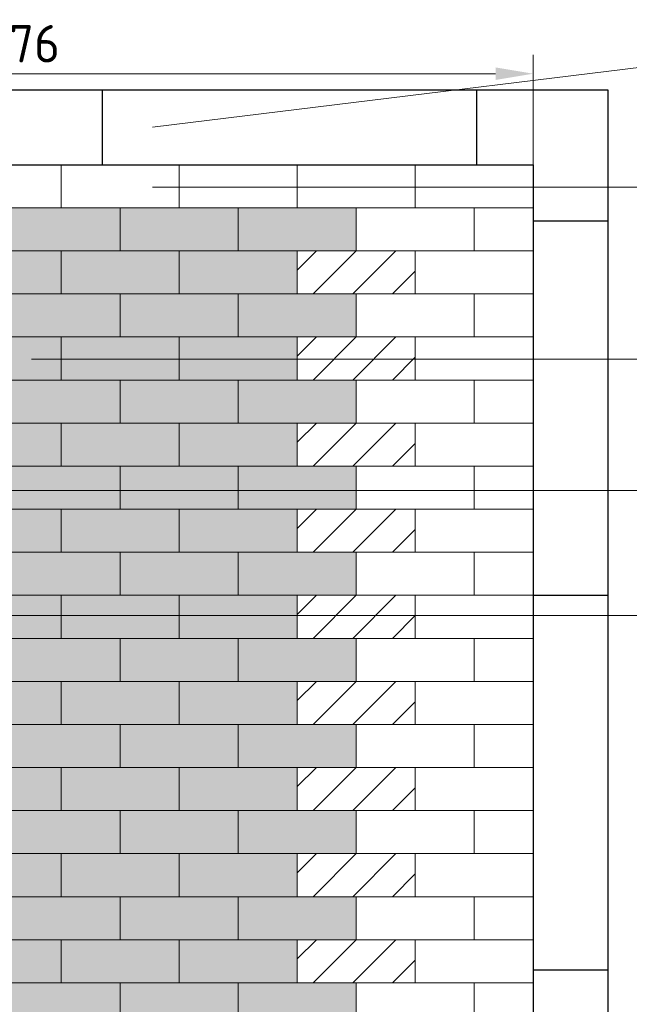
# Model space of a CAD drawing. Header units: metres. Extents: x 174255 to 175175, y 462028 to 462911.
# Tile 115 of 256: x 175105.4 to 175107.03, y 462258.6 to 462261.23. Entities that reach past the tile are written whole.
import ezdxf

# ---------------------------------------------------------------- set-up
doc = ezdxf.new("R2010")
doc.units = ezdxf.units.M
doc.layers.get('Defpoints').update_dxf_attribs({"color": 6})
for name, color, linetype, lineweight in [('-DR-dsn-vh-arc-bss', 10, 'Continuous', 9), ('N-XX-AL-DOORSNEDE-T20', 7, 'Continuous', 20), ('N-XX-AL-M', 10, 'Continuous', 20)]:
    doc.layers.add(name, color=color, linetype=linetype, lineweight=lineweight)
doc.layers.add('-DR-dsn-vh-arc-parkeervakken groen', color=7, linetype='Continuous', lineweight=9, true_color=0xa7bba5)
doc.layers.add('-DR-dsn-vh-bandenlijn', color=50, linetype='Continuous')
doc.styles.add('NLCS-ISO-M50-T20', font='NLCS-ISO.ttf', dxfattribs={"height": 0.1})
doc.dimstyles.new('M50T20', dxfattribs={"dimtxt": 0.1, "dimasz": 0.1, "dimexe": 0.05, "dimexo": 0.1, "dimgap": 0.03, "dimtad": 1, "dimzin": 0, "dimdsep": 46, "dimtxsty": 'NLCS-ISO-M50-T20', "dimcen": 0, "dimclrd": 256, "dimclre": 256, "dimclrt": 256, "dimadec": 0, "dimazin": 0, "dimtfac": 1, "dimtix": 1, "dimtofl": 0, "dimtmove": 0, "dimatfit": 0, "dimfxl": 1, "dimtolj": 1, "dimtzin": 0, "dimlwd": -1, "dimlwe": -1, "dimarcsym": 0})

# ---------------------------------------------------------------- blocks, each defined once
blk = doc.blocks.new('*D205')
at = {"layer": 'Defpoints', "color": 0, "transparency": 16777216}
for p in [(175106.7718, 462261.0872), (175104.0156, 462260.6606), (175106.7718, 462260.6606)]:
    blk.add_point(p, dxfattribs=at)
at = {"layer": 'N-XX-AL-M', "transparency": 16777216}
for p, q in [((175104.0156, 462260.7606), (175104.0156, 462261.1372)), ((175106.7718, 462260.7606), (175106.7718, 462261.1372)), ((175104.1156, 462261.0872), (175106.6718, 462261.0872))]:
    blk.add_line(p, q, dxfattribs=at)
for points in [[(175104.1156, 462261.1039), (175104.1156, 462261.0706), (175104.0156, 462261.0872)], [(175106.6718, 462261.1039), (175106.6718, 462261.0706), (175106.7718, 462261.0872)]]:
    blk.add_solid(points, dxfattribs=at)
at = {"layer": 'N-XX-AL-M', "transparency": 16777216, "insert": (175105.3937, 462261.1672), "char_height": 0.1, "attachment_point": 5, "style": 'NLCS-ISO-M50-T20', "bg_fill": 3, "box_fill_scale": 1.1, "bg_fill_color": 256, "bg_fill_true_color": 13158600, "bg_fill_transparency": 0}
blk.add_mtext('\\A1;2.76', dxfattribs=at)

msp = doc.modelspace()

# ---------------------------------------------------------------- hatches: boundary and pattern name
at = {"layer": '-DR-dsn-vh-arc-parkeervakken groen'}
h = msp.add_hatch(color=256, dxfattribs=at)
h.dxf.hatch_style = 1
h.paths.add_polyline_path([(175105.3543, 462260.614), (175105.6693, 462260.614), (175105.6693, 462260.729), (175105.3543, 462260.729)])
h = msp.add_hatch(color=256, dxfattribs=at)
h.dxf.hatch_style = 1
h.paths.add_polyline_path([(175105.6693, 462260.614), (175105.9843, 462260.614), (175105.9843, 462260.729), (175105.6693, 462260.729)])
h = msp.add_hatch(color=256, dxfattribs=at)
h.dxf.hatch_style = 1
h.paths.add_polyline_path([(175105.9843, 462260.614), (175106.2993, 462260.614), (175106.2993, 462260.729), (175105.9843, 462260.729)])
h = msp.add_hatch(color=256, dxfattribs=at)
h.dxf.hatch_style = 1
h.paths.add_polyline_path([(175105.1968, 462260.499), (175105.5118, 462260.499), (175105.5118, 462260.614), (175105.1968, 462260.614)])
h = msp.add_hatch(color=256, dxfattribs=at)
h.dxf.hatch_style = 1
h.paths.add_polyline_path([(175105.5118, 462260.499), (175105.8268, 462260.499), (175105.8268, 462260.614), (175105.5118, 462260.614)])
h = msp.add_hatch(color=256, dxfattribs=at)
h.dxf.hatch_style = 1
h.paths.add_polyline_path([(175105.8268, 462260.499), (175106.1418, 462260.499), (175106.1418, 462260.614), (175105.8268, 462260.614)])
h = msp.add_hatch(dxfattribs=at)
h.set_pattern_fill('AAL-PERSONEN', color=256, scale=5, pattern_type=2)
h.set_pattern_definition([(45, (-0.5157, 2.75589), (-0.053033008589, 0.053033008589), [])])
h.paths.add_polyline_path([(175106.1418, 462260.499), (175106.4568, 462260.499), (175106.4568, 462260.614), (175106.1418, 462260.614)])
h = msp.add_hatch(color=256, dxfattribs=at)
h.dxf.hatch_style = 1
h.paths.add_polyline_path([(175105.3543, 462260.384), (175105.6693, 462260.384), (175105.6693, 462260.499), (175105.3543, 462260.499)])
h = msp.add_hatch(color=256, dxfattribs=at)
h.dxf.hatch_style = 1
h.paths.add_polyline_path([(175105.6693, 462260.384), (175105.9843, 462260.384), (175105.9843, 462260.499), (175105.6693, 462260.499)])
h = msp.add_hatch(color=256, dxfattribs=at)
h.dxf.hatch_style = 1
h.paths.add_polyline_path([(175105.9843, 462260.384), (175106.2993, 462260.384), (175106.2993, 462260.499), (175105.9843, 462260.499)])
h = msp.add_hatch(color=256, dxfattribs=at)
h.dxf.hatch_style = 1
h.paths.add_polyline_path([(175105.1968, 462260.269), (175105.5118, 462260.269), (175105.5118, 462260.384), (175105.1968, 462260.384)])
h = msp.add_hatch(color=256, dxfattribs=at)
h.dxf.hatch_style = 1
h.paths.add_polyline_path([(175105.5118, 462260.269), (175105.8268, 462260.269), (175105.8268, 462260.384), (175105.5118, 462260.384)])
h = msp.add_hatch(color=256, dxfattribs=at)
h.dxf.hatch_style = 1
h.paths.add_polyline_path([(175105.8268, 462260.269), (175106.1418, 462260.269), (175106.1418, 462260.384), (175105.8268, 462260.384)])
h = msp.add_hatch(dxfattribs=at)
h.set_pattern_fill('AAL-PERSONEN', color=256, scale=5, pattern_type=2)
h.set_pattern_definition([(45, (-0.5157, 2.52589), (-0.053033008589, 0.053033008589), [])])
h.paths.add_polyline_path([(175106.1418, 462260.269), (175106.4568, 462260.269), (175106.4568, 462260.384), (175106.1418, 462260.384)])
h = msp.add_hatch(color=256, dxfattribs=at)
h.dxf.hatch_style = 1
h.paths.add_polyline_path([(175105.3543, 462260.154), (175105.6693, 462260.154), (175105.6693, 462260.269), (175105.3543, 462260.269)])
h = msp.add_hatch(color=256, dxfattribs=at)
h.dxf.hatch_style = 1
h.paths.add_polyline_path([(175105.6693, 462260.154), (175105.9843, 462260.154), (175105.9843, 462260.269), (175105.6693, 462260.269)])
h = msp.add_hatch(color=256, dxfattribs=at)
h.dxf.hatch_style = 1
h.paths.add_polyline_path([(175105.9843, 462260.154), (175106.2993, 462260.154), (175106.2993, 462260.269), (175105.9843, 462260.269)])
h = msp.add_hatch(color=256, dxfattribs=at)
h.dxf.hatch_style = 1
h.paths.add_polyline_path([(175105.1968, 462260.039), (175105.5118, 462260.039), (175105.5118, 462260.154), (175105.1968, 462260.154)])
h = msp.add_hatch(color=256, dxfattribs=at)
h.dxf.hatch_style = 1
h.paths.add_polyline_path([(175105.5118, 462260.039), (175105.8268, 462260.039), (175105.8268, 462260.154), (175105.5118, 462260.154)])
h = msp.add_hatch(color=256, dxfattribs=at)
h.dxf.hatch_style = 1
h.paths.add_polyline_path([(175105.8268, 462260.039), (175106.1418, 462260.039), (175106.1418, 462260.154), (175105.8268, 462260.154)])
h = msp.add_hatch(dxfattribs=at)
h.set_pattern_fill('AAL-PERSONEN', color=256, scale=5, pattern_type=2)
h.set_pattern_definition([(45, (-0.5157, 2.29589), (-0.053033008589, 0.053033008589), [])])
h.paths.add_polyline_path([(175106.1418, 462260.039), (175106.4568, 462260.039), (175106.4568, 462260.154), (175106.1418, 462260.154)])
h = msp.add_hatch(color=256, dxfattribs=at)
h.dxf.hatch_style = 1
h.paths.add_polyline_path([(175105.3543, 462259.924), (175105.6693, 462259.924), (175105.6693, 462260.039), (175105.3543, 462260.039)])
h = msp.add_hatch(color=256, dxfattribs=at)
h.dxf.hatch_style = 1
h.paths.add_polyline_path([(175105.6693, 462259.924), (175105.9843, 462259.924), (175105.9843, 462260.039), (175105.6693, 462260.039)])
h = msp.add_hatch(color=256, dxfattribs=at)
h.dxf.hatch_style = 1
h.paths.add_polyline_path([(175105.9843, 462259.924), (175106.2993, 462259.924), (175106.2993, 462260.039), (175105.9843, 462260.039)])
h = msp.add_hatch(color=256, dxfattribs=at)
h.dxf.hatch_style = 1
h.paths.add_polyline_path([(175105.1968, 462259.809), (175105.5118, 462259.809), (175105.5118, 462259.924), (175105.1968, 462259.924)])
h = msp.add_hatch(color=256, dxfattribs=at)
h.dxf.hatch_style = 1
h.paths.add_polyline_path([(175105.5118, 462259.809), (175105.8268, 462259.809), (175105.8268, 462259.924), (175105.5118, 462259.924)])
h = msp.add_hatch(color=256, dxfattribs=at)
h.dxf.hatch_style = 1
h.paths.add_polyline_path([(175105.8268, 462259.809), (175106.1418, 462259.809), (175106.1418, 462259.924), (175105.8268, 462259.924)])
h = msp.add_hatch(dxfattribs=at)
h.set_pattern_fill('AAL-PERSONEN', color=256, scale=5, pattern_type=2)
h.set_pattern_definition([(45, (-0.5157, 2.06589), (-0.053033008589, 0.053033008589), [])])
h.paths.add_polyline_path([(175106.1418, 462259.809), (175106.4568, 462259.809), (175106.4568, 462259.924), (175106.1418, 462259.924)])
h = msp.add_hatch(color=256, dxfattribs=at)
h.dxf.hatch_style = 1
h.paths.add_polyline_path([(175105.3543, 462259.694), (175105.6693, 462259.694), (175105.6693, 462259.809), (175105.3543, 462259.809)])
h = msp.add_hatch(color=256, dxfattribs=at)
h.dxf.hatch_style = 1
h.paths.add_polyline_path([(175105.6693, 462259.694), (175105.9843, 462259.694), (175105.9843, 462259.809), (175105.6693, 462259.809)])
h = msp.add_hatch(color=256, dxfattribs=at)
h.dxf.hatch_style = 1
h.paths.add_polyline_path([(175105.9843, 462259.694), (175106.2993, 462259.694), (175106.2993, 462259.809), (175105.9843, 462259.809)])
h = msp.add_hatch(color=256, dxfattribs=at)
h.dxf.hatch_style = 1
h.paths.add_polyline_path([(175105.1968, 462259.579), (175105.5118, 462259.579), (175105.5118, 462259.694), (175105.1968, 462259.694)])
h = msp.add_hatch(color=256, dxfattribs=at)
h.dxf.hatch_style = 1
h.paths.add_polyline_path([(175105.5118, 462259.579), (175105.8268, 462259.579), (175105.8268, 462259.694), (175105.5118, 462259.694)])
h = msp.add_hatch(color=256, dxfattribs=at)
h.dxf.hatch_style = 1
h.paths.add_polyline_path([(175105.8268, 462259.579), (175106.1418, 462259.579), (175106.1418, 462259.694), (175105.8268, 462259.694)])
h = msp.add_hatch(dxfattribs=at)
h.set_pattern_fill('AAL-PERSONEN', color=256, scale=5, pattern_type=2)
h.set_pattern_definition([(45, (-0.5157, 1.83589), (-0.053033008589, 0.053033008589), [])])
h.paths.add_polyline_path([(175106.1418, 462259.579), (175106.4568, 462259.579), (175106.4568, 462259.694), (175106.1418, 462259.694)])
h = msp.add_hatch(color=256, dxfattribs=at)
h.dxf.hatch_style = 1
h.paths.add_polyline_path([(175105.3543, 462259.464), (175105.6693, 462259.464), (175105.6693, 462259.579), (175105.3543, 462259.579)])
h = msp.add_hatch(color=256, dxfattribs=at)
h.dxf.hatch_style = 1
h.paths.add_polyline_path([(175105.6693, 462259.464), (175105.9843, 462259.464), (175105.9843, 462259.579), (175105.6693, 462259.579)])
h = msp.add_hatch(color=256, dxfattribs=at)
h.dxf.hatch_style = 1
h.paths.add_polyline_path([(175105.9843, 462259.464), (175106.2993, 462259.464), (175106.2993, 462259.579), (175105.9843, 462259.579)])
h = msp.add_hatch(color=256, dxfattribs=at)
h.dxf.hatch_style = 1
h.paths.add_polyline_path([(175105.1968, 462259.349), (175105.5118, 462259.349), (175105.5118, 462259.464), (175105.1968, 462259.464)])
h = msp.add_hatch(color=256, dxfattribs=at)
h.dxf.hatch_style = 1
h.paths.add_polyline_path([(175105.5118, 462259.349), (175105.8268, 462259.349), (175105.8268, 462259.464), (175105.5118, 462259.464)])
h = msp.add_hatch(color=256, dxfattribs=at)
h.dxf.hatch_style = 1
h.paths.add_polyline_path([(175105.8268, 462259.349), (175106.1418, 462259.349), (175106.1418, 462259.464), (175105.8268, 462259.464)])
h = msp.add_hatch(dxfattribs=at)
h.set_pattern_fill('AAL-PERSONEN', color=256, scale=5, pattern_type=2)
h.set_pattern_definition([(45, (-0.5157, 1.60589), (-0.053033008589, 0.053033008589), [])])
h.paths.add_polyline_path([(175106.1418, 462259.349), (175106.4568, 462259.349), (175106.4568, 462259.464), (175106.1418, 462259.464)])
h = msp.add_hatch(color=256, dxfattribs=at)
h.dxf.hatch_style = 1
h.paths.add_polyline_path([(175105.3543, 462259.234), (175105.6693, 462259.234), (175105.6693, 462259.349), (175105.3543, 462259.349)])
h = msp.add_hatch(color=256, dxfattribs=at)
h.dxf.hatch_style = 1
h.paths.add_polyline_path([(175105.6693, 462259.234), (175105.9843, 462259.234), (175105.9843, 462259.349), (175105.6693, 462259.349)])
h = msp.add_hatch(color=256, dxfattribs=at)
h.dxf.hatch_style = 1
h.paths.add_polyline_path([(175105.9843, 462259.234), (175106.2993, 462259.234), (175106.2993, 462259.349), (175105.9843, 462259.349)])
h = msp.add_hatch(color=256, dxfattribs=at)
h.dxf.hatch_style = 1
h.paths.add_polyline_path([(175105.1968, 462259.119), (175105.5118, 462259.119), (175105.5118, 462259.234), (175105.1968, 462259.234)])
h = msp.add_hatch(color=256, dxfattribs=at)
h.dxf.hatch_style = 1
h.paths.add_polyline_path([(175105.5118, 462259.119), (175105.8268, 462259.119), (175105.8268, 462259.234), (175105.5118, 462259.234)])
h = msp.add_hatch(color=256, dxfattribs=at)
h.dxf.hatch_style = 1
h.paths.add_polyline_path([(175105.8268, 462259.119), (175106.1418, 462259.119), (175106.1418, 462259.234), (175105.8268, 462259.234)])
h = msp.add_hatch(dxfattribs=at)
h.set_pattern_fill('AAL-PERSONEN', color=256, scale=5, pattern_type=2)
h.set_pattern_definition([(45, (-0.5157, 1.37589), (-0.053033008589, 0.053033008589), [])])
h.paths.add_polyline_path([(175106.1418, 462259.119), (175106.4568, 462259.119), (175106.4568, 462259.234), (175106.1418, 462259.234)])
h = msp.add_hatch(color=256, dxfattribs=at)
h.dxf.hatch_style = 1
h.paths.add_polyline_path([(175105.3543, 462259.004), (175105.6693, 462259.004), (175105.6693, 462259.119), (175105.3543, 462259.119)])
h = msp.add_hatch(color=256, dxfattribs=at)
h.dxf.hatch_style = 1
h.paths.add_polyline_path([(175105.6693, 462259.004), (175105.9843, 462259.004), (175105.9843, 462259.119), (175105.6693, 462259.119)])
h = msp.add_hatch(color=256, dxfattribs=at)
h.dxf.hatch_style = 1
h.paths.add_polyline_path([(175105.9843, 462259.004), (175106.2993, 462259.004), (175106.2993, 462259.119), (175105.9843, 462259.119)])
h = msp.add_hatch(color=256, dxfattribs=at)
h.dxf.hatch_style = 1
h.paths.add_polyline_path([(175105.1968, 462258.889), (175105.5118, 462258.889), (175105.5118, 462259.004), (175105.1968, 462259.004)])
h = msp.add_hatch(color=256, dxfattribs=at)
h.dxf.hatch_style = 1
h.paths.add_polyline_path([(175105.5118, 462258.889), (175105.8268, 462258.889), (175105.8268, 462259.004), (175105.5118, 462259.004)])
h = msp.add_hatch(color=256, dxfattribs=at)
h.dxf.hatch_style = 1
h.paths.add_polyline_path([(175105.8268, 462258.889), (175106.1418, 462258.889), (175106.1418, 462259.004), (175105.8268, 462259.004)])
h = msp.add_hatch(dxfattribs=at)
h.set_pattern_fill('AAL-PERSONEN', color=256, scale=5, pattern_type=2)
h.set_pattern_definition([(45, (-0.5157, 1.14589), (-0.053033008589, 0.053033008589), [])])
h.paths.add_polyline_path([(175106.1418, 462258.889), (175106.4568, 462258.889), (175106.4568, 462259.004), (175106.1418, 462259.004)])
h = msp.add_hatch(color=256, dxfattribs=at)
h.dxf.hatch_style = 1
h.paths.add_polyline_path([(175105.3543, 462258.774), (175105.6693, 462258.774), (175105.6693, 462258.889), (175105.3543, 462258.889)])
h = msp.add_hatch(color=256, dxfattribs=at)
h.dxf.hatch_style = 1
h.paths.add_polyline_path([(175105.6693, 462258.774), (175105.9843, 462258.774), (175105.9843, 462258.889), (175105.6693, 462258.889)])
h = msp.add_hatch(color=256, dxfattribs=at)
h.dxf.hatch_style = 1
h.paths.add_polyline_path([(175105.9843, 462258.774), (175106.2993, 462258.774), (175106.2993, 462258.889), (175105.9843, 462258.889)])
h = msp.add_hatch(color=256, dxfattribs=at)
h.dxf.hatch_style = 1
h.paths.add_polyline_path([(175105.1968, 462258.659), (175105.5118, 462258.659), (175105.5118, 462258.774), (175105.1968, 462258.774)])
h = msp.add_hatch(color=256, dxfattribs=at)
h.dxf.hatch_style = 1
h.paths.add_polyline_path([(175105.5118, 462258.659), (175105.8268, 462258.659), (175105.8268, 462258.774), (175105.5118, 462258.774)])
h = msp.add_hatch(color=256, dxfattribs=at)
h.dxf.hatch_style = 1
h.paths.add_polyline_path([(175105.8268, 462258.659), (175106.1418, 462258.659), (175106.1418, 462258.774), (175105.8268, 462258.774)])
h = msp.add_hatch(dxfattribs=at)
h.set_pattern_fill('AAL-PERSONEN', color=256, scale=5, pattern_type=2)
h.set_pattern_definition([(45, (-0.5157, 0.91589), (-0.053033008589, 0.053033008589), [])])
h.paths.add_polyline_path([(175106.1418, 462258.659), (175106.4568, 462258.659), (175106.4568, 462258.774), (175106.1418, 462258.774)])
h = msp.add_hatch(color=256, dxfattribs=at)
h.dxf.hatch_style = 1
h.paths.add_polyline_path([(175105.3543, 462258.544), (175105.6693, 462258.544), (175105.6693, 462258.659), (175105.3543, 462258.659)])
h = msp.add_hatch(color=256, dxfattribs=at)
h.dxf.hatch_style = 1
h.paths.add_polyline_path([(175105.6693, 462258.544), (175105.9843, 462258.544), (175105.9843, 462258.659), (175105.6693, 462258.659)])
h = msp.add_hatch(color=256, dxfattribs=at)
h.dxf.hatch_style = 1
h.paths.add_polyline_path([(175105.9843, 462258.544), (175106.2993, 462258.544), (175106.2993, 462258.659), (175105.9843, 462258.659)])

# ---------------------------------------------------------------- linework, layer by layer
at = {"layer": '-DR-dsn-vh-arc-bss'}
for points in [[(175105.1968, 462260.729), (175105.5118, 462260.729), (175105.5118, 462260.844), (175105.1968, 462260.844)], [(175105.5118, 462260.729), (175105.8268, 462260.729), (175105.8268, 462260.844), (175105.5118, 462260.844)], [(175105.8268, 462260.729), (175106.1418, 462260.729), (175106.1418, 462260.844), (175105.8268, 462260.844)], [(175106.1418, 462260.729), (175106.4568, 462260.729), (175106.4568, 462260.844), (175106.1418, 462260.844)], [(175106.4568, 462260.729), (175106.7718, 462260.729), (175106.7718, 462260.844), (175106.4568, 462260.844)], [(175105.3543, 462260.614), (175105.6693, 462260.614), (175105.6693, 462260.729), (175105.3543, 462260.729)], [(175105.6693, 462260.614), (175105.9843, 462260.614), (175105.9843, 462260.729), (175105.6693, 462260.729)], [(175105.9843, 462260.614), (175106.2993, 462260.614), (175106.2993, 462260.729), (175105.9843, 462260.729)], [(175106.2993, 462260.614), (175106.6143, 462260.614), (175106.6143, 462260.729), (175106.2993, 462260.729)], [(175106.6143, 462260.614), (175106.7718, 462260.614), (175106.7718, 462260.729), (175106.6143, 462260.729)], [(175105.1968, 462260.499), (175105.5118, 462260.499), (175105.5118, 462260.614), (175105.1968, 462260.614)], [(175105.5118, 462260.499), (175105.8268, 462260.499), (175105.8268, 462260.614), (175105.5118, 462260.614)], [(175105.8268, 462260.499), (175106.1418, 462260.499), (175106.1418, 462260.614), (175105.8268, 462260.614)], [(175106.1418, 462260.499), (175106.4568, 462260.499), (175106.4568, 462260.614), (175106.1418, 462260.614)], [(175106.4568, 462260.499), (175106.7718, 462260.499), (175106.7718, 462260.614), (175106.4568, 462260.614)], [(175105.3543, 462260.384), (175105.6693, 462260.384), (175105.6693, 462260.499), (175105.3543, 462260.499)], [(175105.6693, 462260.384), (175105.9843, 462260.384), (175105.9843, 462260.499), (175105.6693, 462260.499)], [(175105.9843, 462260.384), (175106.2993, 462260.384), (175106.2993, 462260.499), (175105.9843, 462260.499)], [(175106.2993, 462260.384), (175106.6143, 462260.384), (175106.6143, 462260.499), (175106.2993, 462260.499)], [(175106.6143, 462260.384), (175106.7718, 462260.384), (175106.7718, 462260.499), (175106.6143, 462260.499)], [(175105.1968, 462260.269), (175105.5118, 462260.269), (175105.5118, 462260.384), (175105.1968, 462260.384)], [(175105.5118, 462260.269), (175105.8268, 462260.269), (175105.8268, 462260.384), (175105.5118, 462260.384)], [(175105.8268, 462260.269), (175106.1418, 462260.269), (175106.1418, 462260.384), (175105.8268, 462260.384)], [(175106.1418, 462260.269), (175106.4568, 462260.269), (175106.4568, 462260.384), (175106.1418, 462260.384)], [(175106.4568, 462260.269), (175106.7718, 462260.269), (175106.7718, 462260.384), (175106.4568, 462260.384)], [(175105.3543, 462260.154), (175105.6693, 462260.154), (175105.6693, 462260.269), (175105.3543, 462260.269)], [(175105.6693, 462260.154), (175105.9843, 462260.154), (175105.9843, 462260.269), (175105.6693, 462260.269)], [(175105.9843, 462260.154), (175106.2993, 462260.154), (175106.2993, 462260.269), (175105.9843, 462260.269)], [(175106.2993, 462260.154), (175106.6143, 462260.154), (175106.6143, 462260.269), (175106.2993, 462260.269)], [(175106.6143, 462260.154), (175106.7718, 462260.154), (175106.7718, 462260.269), (175106.6143, 462260.269)], [(175105.1968, 462260.039), (175105.5118, 462260.039), (175105.5118, 462260.154), (175105.1968, 462260.154)], [(175105.5118, 462260.039), (175105.8268, 462260.039), (175105.8268, 462260.154), (175105.5118, 462260.154)], [(175105.8268, 462260.039), (175106.1418, 462260.039), (175106.1418, 462260.154), (175105.8268, 462260.154)], [(175106.1418, 462260.039), (175106.4568, 462260.039), (175106.4568, 462260.154), (175106.1418, 462260.154)], [(175106.4568, 462260.039), (175106.7718, 462260.039), (175106.7718, 462260.154), (175106.4568, 462260.154)], [(175105.3543, 462259.924), (175105.6693, 462259.924), (175105.6693, 462260.039), (175105.3543, 462260.039)], [(175105.6693, 462259.924), (175105.9843, 462259.924), (175105.9843, 462260.039), (175105.6693, 462260.039)], [(175105.9843, 462259.924), (175106.2993, 462259.924), (175106.2993, 462260.039), (175105.9843, 462260.039)], [(175106.2993, 462259.924), (175106.6143, 462259.924), (175106.6143, 462260.039), (175106.2993, 462260.039)], [(175106.6143, 462259.924), (175106.7718, 462259.924), (175106.7718, 462260.039), (175106.6143, 462260.039)], [(175105.1968, 462259.809), (175105.5118, 462259.809), (175105.5118, 462259.924), (175105.1968, 462259.924)], [(175105.5118, 462259.809), (175105.8268, 462259.809), (175105.8268, 462259.924), (175105.5118, 462259.924)], [(175105.8268, 462259.809), (175106.1418, 462259.809), (175106.1418, 462259.924), (175105.8268, 462259.924)], [(175106.1418, 462259.809), (175106.4568, 462259.809), (175106.4568, 462259.924), (175106.1418, 462259.924)], [(175106.4568, 462259.809), (175106.7718, 462259.809), (175106.7718, 462259.924), (175106.4568, 462259.924)], [(175105.3543, 462259.694), (175105.6693, 462259.694), (175105.6693, 462259.809), (175105.3543, 462259.809)], [(175105.6693, 462259.694), (175105.9843, 462259.694), (175105.9843, 462259.809), (175105.6693, 462259.809)], [(175105.9843, 462259.694), (175106.2993, 462259.694), (175106.2993, 462259.809), (175105.9843, 462259.809)], [(175106.2993, 462259.694), (175106.6143, 462259.694), (175106.6143, 462259.809), (175106.2993, 462259.809)], [(175106.6143, 462259.694), (175106.7718, 462259.694), (175106.7718, 462259.809), (175106.6143, 462259.809)], [(175105.1968, 462259.579), (175105.5118, 462259.579), (175105.5118, 462259.694), (175105.1968, 462259.694)], [(175105.5118, 462259.579), (175105.8268, 462259.579), (175105.8268, 462259.694), (175105.5118, 462259.694)], [(175105.8268, 462259.579), (175106.1418, 462259.579), (175106.1418, 462259.694), (175105.8268, 462259.694)], [(175106.1418, 462259.579), (175106.4568, 462259.579), (175106.4568, 462259.694), (175106.1418, 462259.694)], [(175106.4568, 462259.579), (175106.7718, 462259.579), (175106.7718, 462259.694), (175106.4568, 462259.694)], [(175105.3543, 462259.464), (175105.6693, 462259.464), (175105.6693, 462259.579), (175105.3543, 462259.579)], [(175105.6693, 462259.464), (175105.9843, 462259.464), (175105.9843, 462259.579), (175105.6693, 462259.579)], [(175105.9843, 462259.464), (175106.2993, 462259.464), (175106.2993, 462259.579), (175105.9843, 462259.579)], [(175106.2993, 462259.464), (175106.6143, 462259.464), (175106.6143, 462259.579), (175106.2993, 462259.579)], [(175106.6143, 462259.464), (175106.7718, 462259.464), (175106.7718, 462259.579), (175106.6143, 462259.579)], [(175105.1968, 462259.349), (175105.5118, 462259.349), (175105.5118, 462259.464), (175105.1968, 462259.464)], [(175105.5118, 462259.349), (175105.8268, 462259.349), (175105.8268, 462259.464), (175105.5118, 462259.464)], [(175105.8268, 462259.349), (175106.1418, 462259.349), (175106.1418, 462259.464), (175105.8268, 462259.464)], [(175106.1418, 462259.349), (175106.4568, 462259.349), (175106.4568, 462259.464), (175106.1418, 462259.464)], [(175106.4568, 462259.349), (175106.7718, 462259.349), (175106.7718, 462259.464), (175106.4568, 462259.464)], [(175105.3543, 462259.234), (175105.6693, 462259.234), (175105.6693, 462259.349), (175105.3543, 462259.349)], [(175105.6693, 462259.234), (175105.9843, 462259.234), (175105.9843, 462259.349), (175105.6693, 462259.349)], [(175105.9843, 462259.234), (175106.2993, 462259.234), (175106.2993, 462259.349), (175105.9843, 462259.349)], [(175106.2993, 462259.234), (175106.6143, 462259.234), (175106.6143, 462259.349), (175106.2993, 462259.349)], [(175106.6143, 462259.234), (175106.7718, 462259.234), (175106.7718, 462259.349), (175106.6143, 462259.349)], [(175105.1968, 462259.119), (175105.5118, 462259.119), (175105.5118, 462259.234), (175105.1968, 462259.234)], [(175105.5118, 462259.119), (175105.8268, 462259.119), (175105.8268, 462259.234), (175105.5118, 462259.234)], [(175105.8268, 462259.119), (175106.1418, 462259.119), (175106.1418, 462259.234), (175105.8268, 462259.234)], [(175106.1418, 462259.119), (175106.4568, 462259.119), (175106.4568, 462259.234), (175106.1418, 462259.234)], [(175106.4568, 462259.119), (175106.7718, 462259.119), (175106.7718, 462259.234), (175106.4568, 462259.234)], [(175105.3543, 462259.004), (175105.6693, 462259.004), (175105.6693, 462259.119), (175105.3543, 462259.119)], [(175105.6693, 462259.004), (175105.9843, 462259.004), (175105.9843, 462259.119), (175105.6693, 462259.119)], [(175105.9843, 462259.004), (175106.2993, 462259.004), (175106.2993, 462259.119), (175105.9843, 462259.119)], [(175106.2993, 462259.004), (175106.6143, 462259.004), (175106.6143, 462259.119), (175106.2993, 462259.119)], [(175106.6143, 462259.004), (175106.7718, 462259.004), (175106.7718, 462259.119), (175106.6143, 462259.119)], [(175105.1968, 462258.889), (175105.5118, 462258.889), (175105.5118, 462259.004), (175105.1968, 462259.004)], [(175105.5118, 462258.889), (175105.8268, 462258.889), (175105.8268, 462259.004), (175105.5118, 462259.004)], [(175105.8268, 462258.889), (175106.1418, 462258.889), (175106.1418, 462259.004), (175105.8268, 462259.004)], [(175106.1418, 462258.889), (175106.4568, 462258.889), (175106.4568, 462259.004), (175106.1418, 462259.004)], [(175106.4568, 462258.889), (175106.7718, 462258.889), (175106.7718, 462259.004), (175106.4568, 462259.004)], [(175105.3543, 462258.774), (175105.6693, 462258.774), (175105.6693, 462258.889), (175105.3543, 462258.889)], [(175105.6693, 462258.774), (175105.9843, 462258.774), (175105.9843, 462258.889), (175105.6693, 462258.889)], [(175105.9843, 462258.774), (175106.2993, 462258.774), (175106.2993, 462258.889), (175105.9843, 462258.889)], [(175106.2993, 462258.774), (175106.6143, 462258.774), (175106.6143, 462258.889), (175106.2993, 462258.889)], [(175106.6143, 462258.774), (175106.7718, 462258.774), (175106.7718, 462258.889), (175106.6143, 462258.889)], [(175105.1968, 462258.659), (175105.5118, 462258.659), (175105.5118, 462258.774), (175105.1968, 462258.774)], [(175105.5118, 462258.659), (175105.8268, 462258.659), (175105.8268, 462258.774), (175105.5118, 462258.774)], [(175105.8268, 462258.659), (175106.1418, 462258.659), (175106.1418, 462258.774), (175105.8268, 462258.774)], [(175106.1418, 462258.659), (175106.4568, 462258.659), (175106.4568, 462258.774), (175106.1418, 462258.774)], [(175106.4568, 462258.659), (175106.7718, 462258.659), (175106.7718, 462258.774), (175106.4568, 462258.774)], [(175105.3543, 462258.544), (175105.6693, 462258.544), (175105.6693, 462258.659), (175105.3543, 462258.659)], [(175105.6693, 462258.544), (175105.9843, 462258.544), (175105.9843, 462258.659), (175105.6693, 462258.659)], [(175105.9843, 462258.544), (175106.2993, 462258.544), (175106.2993, 462258.659), (175105.9843, 462258.659)], [(175106.2993, 462258.544), (175106.6143, 462258.544), (175106.6143, 462258.659), (175106.2993, 462258.659)], [(175106.6143, 462258.544), (175106.7718, 462258.544), (175106.7718, 462258.659), (175106.6143, 462258.659)]]:
    msp.add_lwpolyline(points, close=True, dxfattribs=at)
at = {"layer": '-DR-dsn-vh-bandenlijn', "flags": 128}
for points in [[(175101.4956, 462261.044), (175106.9718, 462261.044), (175106.9718, 462256.359)], [(175105.6218, 462260.844), (175105.6218, 462261.044)], [(175106.6218, 462260.844), (175106.6218, 462261.044)], [(175101.4956, 462260.844), (175106.7718, 462260.844), (175106.7718, 462256.359), (175106.9718, 462256.359)], [(175106.7718, 462260.694), (175106.9718, 462260.694)], [(175106.7718, 462259.694), (175106.9718, 462259.694)], [(175106.7718, 462258.694), (175106.9718, 462258.694)]]:
    msp.add_lwpolyline(points, dxfattribs=at)
at = {"layer": 'N-XX-AL-DOORSNEDE-T20', "flags": 128}
for points in [[(175109.2756, 462261.1651), (175107.5543, 462261.1651), (175105.7556, 462260.9444)], [(175109.5346, 462260.7842), (175107.5543, 462260.7842), (175105.7556, 462260.7842)], [(175108.5815, 462260.3249), (175107.5543, 462260.3249), (175105.4325, 462260.3249)], [(175108.6424, 462259.9737), (175107.5543, 462259.9737), (175103.8996, 462259.9737)], [(175108.8642, 462259.6398), (175107.5543, 462259.6398), (175104.3306, 462259.6398)]]:
    msp.add_lwpolyline(points, dxfattribs=at)

# ---------------------------------------------------------------- next in the draw order: dimensions: what is measured, and where the dimension line sits
at = {"layer": 'N-XX-AL-M'}
dim = msp.add_aligned_dim(p1=(175104.0156, 462260.6606), p2=(175106.7718, 462260.6606), distance=0.4266, dimstyle='M50T20', override={"dimtfill": 1}, dxfattribs=at)
dim.commit()
dim.dimension.update_dxf_attribs({"geometry": '*D205', "text_midpoint": (175105.3937, 462261.1672)})

doc.saveas('drawing.dxf')
